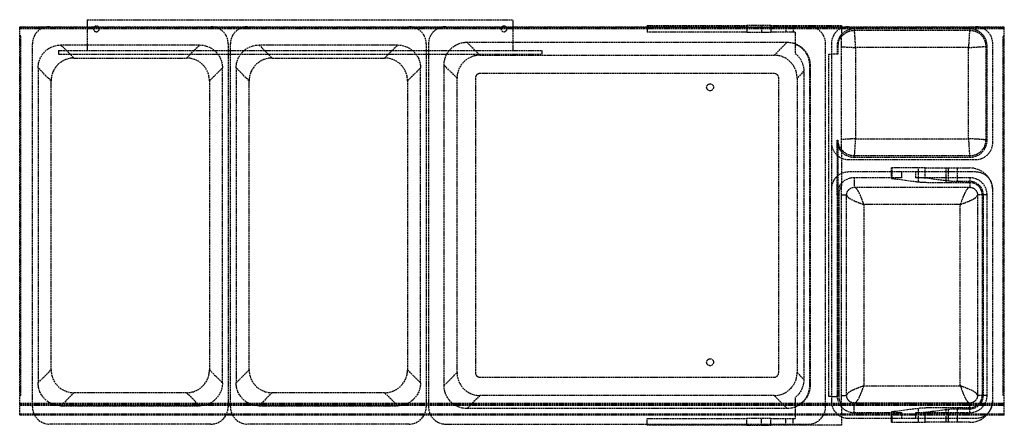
# Model space of a CAD drawing. Header units: millimetres. Extents: x -430 to 430, y 0 to 354.
import ezdxf

# ---------------------------------------------------------------- set-up
doc = ezdxf.new("R2010")
doc.units = ezdxf.units.MM
doc.header["$LTSCALE"] = 10
doc.linetypes.add('ALLCAD_Strich', pattern=[0.2, 0.15, -0.05])
doc.layers.add('BESCH_KONT_sich_schn_grun_2d', color=10, linetype='Continuous')

msp = doc.modelspace()

# ---------------------------------------------------------------- linework, layer by layer
at = {"layer": 'BESCH_KONT_sich_schn_grun_2d', "linetype": 'ALLCAD_Strich'}
for p, q in [((-371, 354), (-371, 347.92)), ((-371, 354), (1, 354)), ((1, 347.92), (1, 354)), ((-430, 347.92), (430, 347.92)), ((-430, 346.92), (-430, 347.92)), ((-430, 345.92), (-430, 346.92)), ((430, 346.92), (-430, 346.92)), ((430, 345.92), (-430, 345.92)), ((-430, 19.08), (-430, 345.92)), ((-371, 347.92), (-371, 327)), ((1, 327), (1, 347.92)), ((117.92, 349), (205.23, 349)), ((117.92, 349), (117.92, 347.92)), ((117.92, 347.92), (117.92, 343)), ((225.99, 349), (205.23, 349)), ((205.23, 349), (205.23, 347.92)), ((205.23, 347.92), (205.23, 343)), ((217.92, 349), (217.92, 343)), ((225.99, 349), (225.99, 347.92)), ((225.99, 349), (287.92, 349)), ((225.99, 347.92), (225.99, 343)), ((239.25, 349), (239.25, 343)), ((245.49, 349), (245.49, 343)), ((287.92, 349), (287.92, 347.92)), ((287.92, 347.92), (287.92, 340.06)), ((298.92, 345.92), (298.92, 344.73)), ((298.92, 344.73), (399.92, 344.73)), ((399.92, 345.92), (399.92, 344.73)), ((430, 346.92), (430, 347.92)), ((430, 345.92), (430, 346.92)), ((430, 19.08), (430, 345.92)), ((-429, 339.92), (-430, 339.92)), ((-429, 25.92), (-429, 339.92)), ((205.23, 343), (117.92, 343)), ((205.23, 343), (225.99, 343)), ((247.45, 343), (225.99, 343)), ((247.45, 343), (247.45, 332.52)), ((429, 339.92), (430, 339.92)), ((429, 25.92), (429, 339.92)), ((-430, 333.92), (-429, 333.92)), ((-418.92, 16.08), (-418.92, 332.92)), ((-396, 327), (26, 327)), ((-396, 327), (-396, 324)), ((-272.91, 331.92), (-393.93, 331.92)), ((-393.93, 331.92), (-382.58, 320.57)), ((-284.26, 320.57), (-272.91, 331.92)), ((-247.92, 332.92), (-247.92, 16.08)), ((-245.92, 16.08), (-245.92, 332.92)), ((-99.91, 331.92), (-220.93, 331.92)), ((-220.93, 331.92), (-209.58, 320.57)), ((-111.26, 320.57), (-99.91, 331.92)), ((-74.92, 332.92), (-74.92, 16.08)), ((-72.92, 332.92), (-72.92, 16.08)), ((-39.36, 334.35), (240.36, 334.35)), ((-39.36, 334.35), (-28.01, 323)), ((26, 327), (26, 324)), ((229.01, 323), (240.36, 334.35)), ((247.45, 332.52), (247.45, 324.63)), ((273.92, 16.08), (273.92, 332.92)), ((278.92, 332.92), (278.92, 246.92)), ((283.92, 330.92), (283.92, 324)), ((283.92, 330.92), (284.63, 330.92)), ((284.63, 330.92), (284.63, 324)), ((287.92, 249.38), (287.92, 330.46)), ((300.11, 329.73), (300.11, 250.11)), ((398.73, 329.73), (300.11, 329.73)), ((398.73, 250.11), (398.73, 329.73)), ((413.73, 330.92), (413.73, 248.92)), ((414.92, 330.92), (413.73, 330.92)), ((414.92, 248.92), (414.92, 330.92)), ((419.92, 246.92), (419.92, 332.92)), ((430, 333.92), (429, 333.92)), ((-396, 324), (26, 324)), ((-382.58, 320.57), (-284.26, 320.57)), ((-209.58, 320.57), (-111.26, 320.57)), ((-28.01, 323), (229.01, 323)), ((276.67, 324), (278.92, 324)), ((276.67, 25), (276.67, 324)), ((283.92, 324), (278.92, 324)), ((284.63, 324), (283.92, 324)), ((-413.92, 311.93), (-413.92, 37.07)), ((-402.57, 300.58), (-413.92, 311.93)), ((-252.92, 311.93), (-264.27, 300.58)), ((-252.92, 37.07), (-252.92, 311.93)), ((-240.92, 311.93), (-240.92, 37.07)), ((-229.57, 300.58), (-240.92, 311.93)), ((-79.92, 311.93), (-91.27, 300.58)), ((-79.92, 37.07), (-79.92, 311.93)), ((-59.35, 34.64), (-59.35, 314.36)), ((-48, 303.01), (-59.35, 314.36)), ((260.35, 314.36), (260.09, 314.1)), ((260.09, 34.9), (260.09, 314.1)), ((260.35, 314.36), (260.35, 34.64)), ((-48, 45.99), (-48, 303.01)), ((-32, 303.01), (-32, 45.99)), ((229.01, 307), (-28.01, 307)), ((233, 45.99), (233, 303.01)), ((254.91, 308.93), (249, 303.01)), ((249, 303.01), (249, 45.99)), ((254.91, 308.93), (254.91, 40.07)), ((-429, 298.5), (-430, 298.5)), ((-429, 293.5), (-430, 293.5)), ((-402.57, 48.42), (-402.57, 300.58)), ((-264.27, 300.58), (-264.27, 48.42)), ((-229.57, 48.42), (-229.57, 300.58)), ((-91.27, 300.58), (-91.27, 48.42)), ((430, 298.5), (429, 298.5)), ((430, 293.5), (429, 293.5)), ((300.11, 250.11), (398.73, 250.11)), ((278.92, 246.92), (278.92, 206.08)), ((283.92, 235.74), (283.92, 248.92)), ((283.92, 248.92), (284.63, 248.92)), ((284.63, 248.92), (284.63, 25)), ((414.92, 248.92), (413.73, 248.92)), ((283.92, 235.74), (283.92, 217.26)), ((287.92, 239.78), (287.92, 209.08)), ((298.92, 233.92), (298.92, 235.11)), ((399.92, 235.11), (298.92, 235.11)), ((298.92, 233.92), (399.92, 233.92)), ((399.92, 233.92), (399.92, 235.11)), ((293.92, 231.92), (404.92, 231.92)), ((360.89, 224.58), (331.4, 224.58)), ((331.4, 215.6), (331.4, 224.58)), ((331.91, 215.47), (331.91, 224.58)), ((354.96, 212.47), (354.96, 224.58)), ((360.89, 215.74), (360.89, 224.58)), ((360.89, 224.58), (381.35, 224.58)), ((379.1, 211.82), (379.1, 224.58)), ((381.35, 224.58), (389.08, 224.58)), ((381.35, 213.07), (381.35, 224.58)), ((389.08, 224.58), (399.92, 224.58)), ((389.08, 212.87), (389.08, 224.58)), ((283.92, 201.08), (283.92, 217.26)), ((404.92, 221.08), (293.92, 221.08)), ((340.06, 216.08), (298.92, 216.08)), ((298.92, 216.08), (298.92, 207.71)), ((331.91, 215.47), (354.96, 212.47)), ((340.06, 221.08), (340.06, 216.08)), ((352.74, 216.08), (352.74, 221.08)), ((399.92, 216.08), (352.74, 216.08)), ((381.35, 213.07), (360.89, 215.74)), ((399.92, 216.08), (399.92, 212.87)), ((298.92, 207.71), (399.92, 207.71)), ((379.1, 211.82), (399.92, 211.82)), ((399.92, 212.87), (389.08, 212.87)), ((399.92, 211.82), (399.92, 207.71)), ((278.92, 206.08), (278.92, 21.08)), ((283.92, 201.08), (285.34, 201.08)), ((283.92, 201.08), (283.92, 26.08)), ((285.34, 201.08), (285.34, 26.08)), ((287.92, 201.08), (292.29, 201.08)), ((287.92, 26.08), (287.92, 201.08)), ((292.29, 26.08), (292.29, 201.08)), ((406.56, 201.08), (406.56, 26.08)), ((410.66, 201.08), (406.56, 201.08)), ((410.66, 201.08), (410.66, 26.08)), ((414.92, 201.08), (411.71, 201.08)), ((411.71, 26.08), (411.71, 201.08)), ((414.92, 26.08), (414.92, 201.08)), ((419.92, 21.08), (419.92, 206.08)), ((391.57, 192.72), (307.28, 192.72)), ((307.28, 192.72), (307.28, 34.43)), ((391.57, 34.43), (391.57, 192.72)), ((-429, 58.5), (-430, 58.5)), ((-429, 53.5), (-430, 53.5)), ((430, 58.5), (429, 58.5)), ((430, 53.5), (429, 53.5)), ((-413.92, 37.07), (-402.57, 48.42)), ((-264.27, 48.42), (-252.92, 37.07)), ((-240.92, 37.07), (-229.57, 48.42)), ((-91.27, 48.42), (-79.92, 37.07)), ((-59.35, 34.64), (-48, 45.99)), ((249, 45.99), (254.91, 40.07)), ((-28.01, 42), (229.01, 42)), ((260.09, 34.9), (260.35, 34.64)), ((307.28, 34.43), (391.57, 34.43)), ((-430, 31.92), (-429, 31.92)), ((-430, 25.92), (-429, 25.92)), ((-382.58, 28.43), (-393.93, 17.08)), ((-284.26, 28.43), (-382.58, 28.43)), ((-272.91, 17.08), (-284.26, 28.43)), ((-209.58, 28.43), (-220.93, 17.08)), ((-111.26, 28.43), (-209.58, 28.43)), ((-99.91, 17.08), (-111.26, 28.43)), ((-28.01, 26), (-39.36, 14.65)), ((229.01, 26), (-28.01, 26)), ((240.36, 14.65), (229.01, 26)), ((283.92, 25), (283.92, 26.08)), ((283.92, 26.08), (285.34, 26.08)), ((287.92, 26.08), (292.29, 26.08)), ((410.66, 26.08), (406.56, 26.08)), ((414.92, 26.08), (411.71, 26.08)), ((430, 31.92), (429, 31.92)), ((430, 25.92), (429, 25.92)), ((430, 19.08), (-430, 19.08)), ((-430, 18.21), (-430, 19.08)), ((430, 18.21), (-430, 18.21)), ((-430, 9.79), (-430, 18.21)), ((430, 17.34), (-430, 17.34)), ((247.45, 24.37), (247.45, 16.48)), ((278.92, 25), (276.67, 25)), ((278.92, 25), (283.92, 25)), ((284.63, 25), (283.92, 25)), ((287.92, 18.08), (287.92, 7.33)), ((298.92, 11.08), (298.92, 19.44)), ((399.92, 19.44), (298.92, 19.44)), ((399.92, 15.34), (399.92, 19.44)), ((430, 18.21), (430, 19.08)), ((430, 9.79), (430, 18.21)), ((430, 9.79), (-430, 9.79)), ((-430, 8.92), (-430, 9.79)), ((430, 8.92), (-430, 8.92)), ((-393.93, 17.08), (-272.91, 17.08)), ((-220.93, 17.08), (-99.91, 17.08)), ((240.36, 14.65), (-39.36, 14.65)), ((247.45, 16.48), (247.45, 6)), ((298.92, 11.08), (340.06, 11.08)), ((331.4, 6.08), (331.4, 11.55)), ((354.96, 14.69), (331.91, 11.69)), ((331.91, 2.58), (331.91, 11.69)), ((340.06, 11.08), (340.06, 6.08)), ((352.74, 6.08), (352.74, 11.08)), ((352.74, 11.08), (399.92, 11.08)), ((354.96, 2.58), (354.96, 14.69)), ((360.89, 11.42), (381.35, 14.08)), ((360.89, 6.08), (360.89, 11.42)), ((399.92, 15.34), (379.1, 15.34)), ((379.1, 2.58), (379.1, 15.34)), ((381.35, 6.08), (381.35, 14.08)), ((389.08, 14.29), (399.92, 14.29)), ((389.08, 6.08), (389.08, 14.29)), ((399.92, 11.08), (399.92, 14.29)), ((430, 8.92), (430, 9.79)), ((-262.92, 1.08), (-403.92, 1.08)), ((-89.92, 1.08), (-230.92, 1.08)), ((-57.92, 1.08), (258.92, 1.08)), ((117.92, 6), (205.23, 6)), ((117.92, 1.08), (117.92, 6)), ((117.92, 0), (117.92, 1.08)), ((205.23, 0), (117.92, 0)), ((167.91, 0), (167.91, -0.01)), ((167.91, 0), (167.91, -0.01)), ((167.91, 0), (167.91, -0.01)), ((167.91, 0), (167.91, -0.01)), ((167.91, 0), (167.91, -0.01)), ((167.91, 0), (167.91, -0.01)), ((167.92, 0), (167.92, -0.01)), ((167.92, 0), (167.92, -0.01)), ((167.92, 0), (167.92, -0.01)), ((167.92, 0), (167.92, -0.01)), ((167.92, 0), (167.92, -0.01)), ((167.92, 0), (167.92, -0.01)), ((167.92, -0.01), (167.92, 0)), ((167.92, 0), (167.92, -0.01)), ((167.92, 0), (167.92, -0.01)), ((167.92, 0), (167.92, -0.01)), ((167.93, 0), (167.93, -0.01)), ((167.93, 0), (167.93, -0.01)), ((167.93, 0), (167.93, -0.01)), ((167.93, 0), (167.93, -0.01)), ((167.93, 0), (167.93, -0.01)), ((167.93, 0), (167.93, -0.01)), ((167.93, 0), (167.93, -0.01)), ((205.23, 1.08), (205.23, 6)), ((225.99, 6), (205.23, 6)), ((205.23, 0), (205.23, 1.08)), ((217.92, 0), (217.92, 6)), ((225.99, 1.08), (225.99, 6)), ((225.99, 6), (247.45, 6)), ((225.99, 0), (225.99, 1.08)), ((239.25, 0), (239.25, 6)), ((245.49, 0), (245.49, 6)), ((287.92, 7.33), (287.92, 0)), ((293.92, 6.08), (404.92, 6.08)), ((331.4, 2.58), (331.4, 6.08)), ((331.4, 2.58), (360.89, 2.58)), ((360.89, 2.58), (360.89, 6.08)), ((381.35, 2.58), (360.89, 2.58)), ((381.35, 2.58), (381.35, 6.08)), ((389.08, 2.58), (381.35, 2.58)), ((389.08, 2.58), (389.08, 6.08)), ((399.92, 2.58), (389.08, 2.58)), ((167.91, -0.01), (167.91, -0.01)), ((167.91, -0.01), (167.91, -0.01)), ((167.91, -0.01), (167.92, -0.01)), ((167.93, -0.01), (167.92, -0.01)), ((167.92, -0.01), (167.92, -0.01)), ((167.92, -0.01), (167.92, -0.01)), ((167.93, -0.01), (167.93, -0.01)), ((167.93, -0.01), (167.93, -0.01)), ((205.23, 0), (225.99, 0)), ((287.92, 0), (225.99, 0))]:
    msp.add_line(p, q, dxfattribs=at)
for centre in [(173, 295), (173, 55)]:
    msp.add_circle(centre, 3, dxfattribs=at)
for centre, radius, start, end in [((-403.92, 332.92), 15, 90, 180), ((-363, 346), 2.5, 129.80086, 0), ((-363, 346), 2.5, 50.19914, 129.80086), ((-363, 346), 2.5, 360, 50.19914), ((-262.92, 332.92), 15, 0, 90), ((-230.92, 332.92), 15, 90, 180), ((-89.92, 332.92), 15, 0, 90), ((-57.92, 332.92), 15, 90, 180), ((-7, 346), 2.5, 129.80086, 0), ((-7, 346), 2.5, 50.19914, 129.80086), ((-7, 346), 2.5, 360, 50.19914), ((258.92, 332.92), 15, 0, 90), ((293.92, 332.92), 15, 90, 180), ((298.92, 330.92), 15, 90, 180), ((399.92, 330.92), 15, 0, 90), ((404.92, 332.92), 15, 0, 90), ((293.92, 246.92), 15, 180, 270), ((298.92, 248.92), 15, 180, 270), ((399.92, 248.92), 15, 270, 0), ((404.92, 246.92), 15, 270, 0), ((399.92, 204.58), 20, 0, 90), ((293.92, 206.08), 15, 90, 180), ((298.92, 201.08), 15, 90, 180), ((399.92, 201.08), 15, 0, 90), ((404.92, 206.08), 15, 0, 90), ((399.92, 201.08), 11.79, 0, 90), ((399.92, 201.08), 10.74, 0, 90), ((298.92, 26.08), 15, 180, 270), ((399.92, 26.08), 15, 270, 0), ((399.92, 26.08), 11.79, 270, 0), ((399.92, 26.08), 10.74, 270, 360), ((293.92, 21.08), 15, 180, 234.15218), ((404.92, 21.08), 15, 305.84782, 0), ((399.92, 22.58), 20, 316.92685, 0), ((-403.92, 16.08), 15, 180, 208.50543), ((-403.92, 16.08), 15, 208.50543, 270), ((-262.92, 16.08), 15, 270, 331.49457), ((-262.92, 16.08), 15, 331.49457, 0), ((-230.92, 16.08), 15, 180, 208.50543), ((-230.92, 16.08), 15, 208.50543, 270), ((-89.92, 16.08), 15, 270, 331.49457), ((-89.92, 16.08), 15, 331.49457, 0), ((-57.92, 16.08), 15, 180, 208.50543), ((-57.92, 16.08), 15, 208.50543, 270), ((258.92, 16.08), 15, 270, 331.49457), ((258.92, 16.08), 15, 331.49457, 0), ((293.92, 21.08), 15, 234.15218, 270), ((399.92, 22.58), 20, 270, 316.92685), ((404.92, 21.08), 15, 270, 305.84782)]:
    msp.add_arc(centre, radius, start, end, dxfattribs=at)
for centre, major_axis, ratio, start_param, end_param in [((298.99, 330.92), (-14.35, 0), 0.999989, -0.690327, 0), ((239.89, 313.89), (18.44, 8.36), 0.985921, -0.420274, 0.766653), ((-382.56, 300.56), (14.16, -14.16), 0.998783, 2.356803, 3.926382), ((-284.28, 300.56), (-14.16, -14.16), 0.998783, -3.926382, -2.356803), ((-209.56, 300.56), (14.16, -14.16), 0.998783, 2.356803, 3.926382), ((-111.28, 300.56), (-14.16, -14.16), 0.998783, -3.926382, -2.356803), ((-27.99, 302.99), (14.16, -14.16), 0.998783, 2.356803, 3.926382), ((228.99, 302.99), (-14.16, -14.16), 0.998783, -3.926382, -2.356803), ((298.99, 248.92), (-14.35, 0), 0.999989, 0, 0.690327), ((346.4, 215.6), (15, 0), 0.034921, -4.27589, -2.879793), ((346.4, 215.6), (15, 0), 0.034921, 0.261799, 1.134297), ((299.05, 201.08), (-13.71, 0), 0.999956, -0.623484, 0), ((379.1, 212.69), (25, 0), 0.034921, -2.879793, -1.570796), ((-382.56, 48.44), (14.16, 14.16), 0.998783, 2.356803, 3.926382), ((-284.28, 48.44), (-14.16, 14.16), 0.998783, -3.926382, -2.356803), ((-209.56, 48.44), (14.16, 14.16), 0.998783, -3.926382, -2.356803), ((-111.28, 48.44), (-14.16, 14.16), 0.998783, 2.356803, 3.926382), ((-27.99, 46.01), (14.16, 14.16), 0.998783, 2.356803, 3.926382), ((228.99, 46.01), (-14.16, 14.16), 0.998783, -3.926382, -2.356803), ((239.89, 35.11), (18.44, -8.36), 0.985921, -0.766653, 0.420274), ((299.05, 26.08), (-13.71, 0), 0.999956, 0, 0.623484), ((346.4, 11.55), (-15, 0), 0.034921, -0.261799, 1.134297), ((346.4, 11.55), (-15, 0), 0.034921, -4.27589, -3.403392), ((379.1, 14.47), (-25, 0), 0.034921, -1.570796, -0.261799)]:
    msp.add_ellipse(centre, major_axis=major_axis, ratio=ratio, start_param=start_param, end_param=end_param, dxfattribs=at)
at = {"layer": 'BESCH_KONT_sich_schn_grun_2d', "linetype": 'ALLCAD_Strich', "extrusion": (0, 0, -1)}
for centre, major_axis, ratio, start_param, end_param in [((-393.91, 311.91), (14.16, -14.16), 0.998783, -3.926382, -2.356803), ((-272.93, 311.91), (-14.16, -14.16), 0.998783, 2.356803, 3.926382), ((-220.91, 311.91), (14.16, -14.16), 0.998783, -3.926382, -2.356803), ((-99.93, 311.91), (-14.16, -14.16), 0.998783, 2.356803, 3.926382), ((-39.34, 314.34), (14.16, -14.16), 0.998783, -3.926382, -2.356803), ((240.34, 314.34), (-14.16, -14.16), 0.998783, -3.926382, -2.356803), ((235.09, 309.09), (6.98, -18.79), 0.98774, -2.10846, -1.211153), ((389.08, 213.15), (8, 0), 0.034921, -4.712389, -3.403392), ((-393.91, 37.09), (14.16, 14.16), 0.998783, 2.356803, 3.926382), ((-272.93, 37.09), (-14.16, 14.16), 0.998783, 2.356803, 3.926382), ((-220.91, 37.09), (14.16, 14.16), 0.998783, 2.356803, 3.926382), ((-99.93, 37.09), (-14.16, 14.16), 0.998783, -3.926382, -2.356803), ((-39.34, 34.66), (14.16, 14.16), 0.998783, -3.926382, -2.356803), ((240.34, 34.66), (-14.16, 14.16), 0.998783, 2.356803, 3.926382), ((235.09, 39.91), (-6.98, -18.79), 0.98774, -1.93044, -1.033132), ((389.08, 14.01), (-8, 0), 0.034921, 0.261799, 1.570796)]:
    msp.add_ellipse(centre, major_axis=major_axis, ratio=ratio, start_param=start_param, end_param=end_param, dxfattribs=at)
at = {"layer": 'BESCH_KONT_sich_schn_grun_2d', "linetype": 'ALLCAD_Strich'}
for points, knots in [([(287.92, 339.27), (287.99, 339.36), (289.32, 341.07), (291.69, 342.96), (295.56, 344.44), (297.63, 344.73), (298.92, 344.73)], [-0.5867527, -0.5867527, -0.5867527, -0.5867527, -0.5714286, -0.2857143, -0.1785714, 0, 0, 0, 0]), ([(300.11, 329.73), (300.01, 331.67), (299.91, 333.61), (299.71, 337.21), (299.61, 338.86), (299.42, 341.63), (299.32, 342.75), (299.12, 344.28), (299.02, 344.7), (298.92, 344.73)], [0, 0, 0, 0, 0.388841, 0.388841, 0.777682, 0.777682, 1.166524, 1.166524, 1.555365, 1.555365, 1.555365, 1.555365]), ([(399.92, 344.73), (399.82, 344.7), (399.72, 344.28), (399.52, 342.75), (399.43, 341.63), (399.23, 338.86), (399.13, 337.21), (398.93, 333.61), (398.83, 331.67), (398.73, 329.73)], [0, 0, 0, 0, 0.388841, 0.388841, 0.777682, 0.777682, 1.166524, 1.166524, 1.555365, 1.555365, 1.555365, 1.555365]), ([(399.92, 344.73), (400.18, 344.73), (401.21, 344.7), (404.29, 344.27), (408.82, 342.09), (411.82, 338.32), (412.82, 335.88), (413, 335.35)], [-1, -1, -1, -1, -0.9642857, -0.8571429, -0.5714286, -0.2857143, -0.2078142, -0.2078142, -0.2078142, -0.2078142]), ([(287.92, 330.46), (287.92, 331.08), (287.92, 331.71), (287.92, 332.97), (287.92, 333.6), (287.92, 335.17), (287.92, 336.09), (287.92, 337.6), (287.92, 338.22), (287.92, 339.02), (287.92, 339.24), (287.92, 339.27)], [-1.341512, -1.341512, -1.341512, -1.341512, -1.151923, -1.151923, -0.950064, -0.950064, -0.614021, -0.614021, -0.286832, -0.286832, 0, 0, 0, 0]), ([(287.92, 330.46), (288.42, 330.41), (288.98, 330.37), (290.98, 330.23), (292.63, 330.13), (296.23, 329.93), (298.17, 329.83), (300.11, 329.73)], [0.6055046, 0.6055046, 0.6055046, 0.6055046, 0.7776825, 0.7776825, 1.1665237, 1.1665237, 1.555365, 1.555365, 1.555365, 1.555365]), ([(398.73, 329.73), (400.67, 329.83), (402.61, 329.93), (406.21, 330.13), (407.86, 330.23), (410.63, 330.42), (411.75, 330.52), (412.7, 330.65), (412.86, 330.67), (413, 330.69)], [0, 0, 0, 0, 0.388841, 0.388841, 0.777682, 0.777682, 1.166524, 1.166524, 1.258776, 1.258776, 1.258776, 1.258776]), ([(413, 335.35), (413.07, 335.15), (413.52, 333.71), (413.73, 332.21), (413.73, 330.92)], [-0.2078142, -0.2078142, -0.2078142, -0.2078142, -0.1785714, 0, 0, 0, 0]), ([(-28.01, 307), (-28.19, 307), (-28.54, 306.98), (-28.97, 306.89), (-29.38, 306.77), (-29.7, 306.63), (-30.09, 306.43), (-30.38, 306.23), (-30.71, 305.96), (-30.96, 305.71), (-31.23, 305.38), (-31.43, 305.09), (-31.63, 304.7), (-31.77, 304.38), (-31.89, 303.96), (-31.98, 303.54), (-32, 303.19), (-32, 303.01)], [2.356803, 2.356803, 2.356803, 2.356803, 2.487602, 2.6184, 2.683799, 2.814597, 2.879996, 3.010794, 3.076194, 3.206992, 3.272391, 3.403189, 3.468588, 3.599386, 3.664785, 3.795584, 3.926382, 3.926382, 3.926382, 3.926382]), ([(233, 303.01), (233, 303.19), (232.98, 303.54), (232.89, 303.96), (232.77, 304.38), (232.63, 304.7), (232.43, 305.09), (232.23, 305.38), (231.96, 305.71), (231.71, 305.96), (231.38, 306.23), (231.09, 306.43), (230.7, 306.63), (230.38, 306.77), (229.97, 306.89), (229.54, 306.98), (229.19, 307), (229.01, 307)], [2.356803, 2.356803, 2.356803, 2.356803, 2.487602, 2.6184, 2.683799, 2.814597, 2.879996, 3.010794, 3.076194, 3.206992, 3.272391, 3.403189, 3.468588, 3.599386, 3.664785, 3.795584, 3.926382, 3.926382, 3.926382, 3.926382]), ([(300.11, 250.11), (298.17, 250.01), (296.23, 249.91), (292.63, 249.71), (290.98, 249.61), (288.98, 249.47), (288.42, 249.43), (287.92, 249.38)], [0, 0, 0, 0, 0.3888412, 0.3888412, 0.7776825, 0.7776825, 0.9498604, 0.9498604, 0.9498604, 0.9498604]), ([(298.92, 235.11), (299.02, 235.15), (299.12, 235.56), (299.32, 237.09), (299.42, 238.21), (299.61, 240.98), (299.71, 242.63), (299.91, 246.23), (300.01, 248.17), (300.11, 250.11)], [0, 0, 0, 0, 0.388841, 0.388841, 0.777682, 0.777682, 1.166524, 1.166524, 1.555365, 1.555365, 1.555365, 1.555365]), ([(413, 249.15), (412.86, 249.17), (412.7, 249.19), (411.75, 249.32), (410.63, 249.42), (407.86, 249.61), (406.21, 249.71), (402.61, 249.91), (400.67, 250.01), (398.73, 250.11)], [0.296589, 0.296589, 0.296589, 0.296589, 0.388841, 0.388841, 0.777682, 0.777682, 1.166524, 1.166524, 1.555365, 1.555365, 1.555365, 1.555365]), ([(398.73, 250.11), (398.83, 248.17), (398.93, 246.23), (399.13, 242.63), (399.23, 240.98), (399.43, 238.21), (399.52, 237.09), (399.72, 235.56), (399.82, 235.15), (399.92, 235.11)], [0, 0, 0, 0, 0.388841, 0.388841, 0.777682, 0.777682, 1.166524, 1.166524, 1.555365, 1.555365, 1.555365, 1.555365]), ([(287.92, 240.57), (287.92, 240.59), (287.92, 240.68), (287.92, 241), (287.92, 241.24), (287.92, 242.11), (287.92, 242.88), (287.92, 244.61), (287.92, 245.58), (287.92, 247.57), (287.92, 248.51), (287.92, 249.38)], [-1.146737, -1.146737, -1.146737, -1.146737, -0.997536, -0.997536, -0.838585, -0.838585, -0.54058, -0.54058, -0.261998, -0.261998, 0, 0, 0, 0]), ([(413, 244.49), (412.49, 242.98), (410.71, 239.72), (407.15, 236.88), (403.28, 235.41), (401.21, 235.11), (399.92, 235.11)], [-0.7922216, -0.7922216, -0.7922216, -0.7922216, -0.5714286, -0.2857143, -0.1785714, 0, 0, 0, 0]), ([(413.73, 248.92), (413.73, 248.66), (413.7, 247.63), (413.49, 246.14), (413.15, 244.94), (413, 244.49)], [-1, -1, -1, -1, -0.9642857, -0.8571429, -0.7922216, -0.7922216, -0.7922216, -0.7922216]), ([(298.92, 235.11), (298.66, 235.11), (297.63, 235.14), (294.55, 235.57), (290.87, 237.35), (288.61, 239.66), (287.92, 240.57)], [-1, -1, -1, -1, -0.9642857, -0.8571429, -0.5714286, -0.413237, -0.413237, -0.413237, -0.413237]), ([(292.29, 201.08), (292.29, 201.33), (292.31, 201.82), (292.48, 202.8), (292.89, 203.98), (293.95, 205.68), (295.55, 206.94), (297.43, 207.6), (298.42, 207.71), (298.92, 207.71)], [-1, -1, -1, -1, -0.928571, -0.857143, -0.714286, -0.571429, -0.285714, -0.142857, 0, 0, 0, 0]), ([(307.28, 192.72), (306.58, 194.64), (305.88, 196.56), (304.49, 200.12), (303.79, 201.76), (302.4, 204.52), (301.71, 205.65), (300.31, 207.21), (299.62, 207.65), (298.92, 207.71)], [0, 0, 0, 0, 0.408444, 0.408444, 0.816888, 0.816888, 1.225331, 1.225331, 1.633775, 1.633775, 1.633775, 1.633775]), ([(399.92, 207.71), (399.22, 207.65), (398.53, 207.21), (397.14, 205.65), (396.44, 204.52), (395.05, 201.76), (394.35, 200.12), (392.96, 196.56), (392.26, 194.64), (391.57, 192.72)], [0, 0, 0, 0, 0.408444, 0.408444, 0.816888, 0.816888, 1.225331, 1.225331, 1.633775, 1.633775, 1.633775, 1.633775]), ([(399.92, 207.71), (400.17, 207.71), (400.67, 207.69), (401.65, 207.52), (402.82, 207.11), (404.52, 206.05), (405.79, 204.45), (406.44, 202.57), (406.56, 201.58), (406.56, 201.08)], [-1, -1, -1, -1, -0.928571, -0.857143, -0.714286, -0.571429, -0.285714, -0.142857, 0, 0, 0, 0]), ([(292.29, 201.08), (292.35, 200.38), (292.79, 199.69), (294.35, 198.29), (295.47, 197.6), (298.24, 196.21), (299.88, 195.51), (303.44, 194.12), (305.36, 193.42), (307.28, 192.72)], [0, 0, 0, 0, 0.408444, 0.408444, 0.816888, 0.816888, 1.225331, 1.225331, 1.633775, 1.633775, 1.633775, 1.633775]), ([(391.57, 192.72), (393.49, 193.42), (395.4, 194.12), (398.96, 195.51), (400.6, 196.21), (403.37, 197.6), (404.49, 198.29), (406.05, 199.69), (406.49, 200.38), (406.56, 201.08)], [0, 0, 0, 0, 0.408444, 0.408444, 0.816888, 0.816888, 1.225331, 1.225331, 1.633775, 1.633775, 1.633775, 1.633775]), ([(-32, 45.99), (-32, 45.81), (-31.98, 45.46), (-31.89, 45.03), (-31.77, 44.62), (-31.63, 44.3), (-31.43, 43.91), (-31.23, 43.62), (-30.96, 43.29), (-30.71, 43.04), (-30.38, 42.77), (-30.09, 42.57), (-29.7, 42.37), (-29.38, 42.23), (-28.97, 42.11), (-28.54, 42.02), (-28.19, 42), (-28.01, 42)], [2.356803, 2.356803, 2.356803, 2.356803, 2.487602, 2.6184, 2.683799, 2.814597, 2.879996, 3.010794, 3.076194, 3.206992, 3.272391, 3.403189, 3.468588, 3.599386, 3.664785, 3.795584, 3.926382, 3.926382, 3.926382, 3.926382]), ([(229.01, 42), (229.19, 42), (229.54, 42.02), (229.97, 42.11), (230.38, 42.23), (230.7, 42.37), (231.09, 42.57), (231.38, 42.77), (231.71, 43.04), (231.96, 43.29), (232.23, 43.62), (232.43, 43.91), (232.63, 44.3), (232.77, 44.62), (232.89, 45.03), (232.98, 45.46), (233, 45.81), (233, 45.99)], [2.356803, 2.356803, 2.356803, 2.356803, 2.487602, 2.6184, 2.683799, 2.814597, 2.879996, 3.010794, 3.076194, 3.206992, 3.272391, 3.403189, 3.468588, 3.599386, 3.664785, 3.795584, 3.926382, 3.926382, 3.926382, 3.926382]), ([(307.28, 34.43), (305.36, 33.74), (303.44, 33.04), (299.88, 31.65), (298.24, 30.95), (295.47, 29.56), (294.35, 28.86), (292.79, 27.47), (292.35, 26.78), (292.29, 26.08)], [0, 0, 0, 0, 0.408444, 0.408444, 0.816888, 0.816888, 1.225331, 1.225331, 1.633775, 1.633775, 1.633775, 1.633775]), ([(298.92, 19.44), (299.62, 19.51), (300.31, 19.95), (301.71, 21.51), (302.4, 22.63), (303.79, 25.4), (304.49, 27.04), (305.88, 30.6), (306.58, 32.51), (307.28, 34.43)], [0, 0, 0, 0, 0.408444, 0.408444, 0.816888, 0.816888, 1.225331, 1.225331, 1.633775, 1.633775, 1.633775, 1.633775]), ([(391.57, 34.43), (392.26, 32.51), (392.96, 30.6), (394.35, 27.04), (395.05, 25.4), (396.44, 22.63), (397.14, 21.51), (398.53, 19.95), (399.22, 19.51), (399.92, 19.44)], [0, 0, 0, 0, 0.408444, 0.408444, 0.816888, 0.816888, 1.225331, 1.225331, 1.633775, 1.633775, 1.633775, 1.633775]), ([(406.56, 26.08), (406.49, 26.78), (406.05, 27.47), (404.49, 28.86), (403.37, 29.56), (400.6, 30.95), (398.96, 31.65), (395.4, 33.04), (393.49, 33.74), (391.57, 34.43)], [0, 0, 0, 0, 0.408444, 0.408444, 0.816888, 0.816888, 1.225331, 1.225331, 1.633775, 1.633775, 1.633775, 1.633775]), ([(298.92, 19.44), (298.67, 19.44), (298.18, 19.47), (297.2, 19.64), (296.02, 20.05), (294.32, 21.11), (293.06, 22.7), (292.4, 24.59), (292.29, 25.58), (292.29, 26.08)], [-1, -1, -1, -1, -0.928571, -0.857143, -0.714286, -0.571429, -0.285714, -0.142857, 0, 0, 0, 0]), ([(406.56, 26.08), (406.56, 25.83), (406.53, 25.33), (406.36, 24.35), (405.95, 23.18), (404.89, 21.48), (403.3, 20.21), (401.41, 19.56), (400.42, 19.44), (399.92, 19.44)], [-1, -1, -1, -1, -0.928571, -0.857143, -0.714286, -0.571429, -0.285714, -0.142857, 0, 0, 0, 0])]:
    msp.add_open_spline(points, degree=3, knots=knots, dxfattribs=at)
for points, weights in [([(287.92, 339.27), (287.92, 339.66), (287.92, 340.06)], [1.00000025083, 1.00039826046, 1]), ([(287.92, 239.78), (287.92, 240.18), (287.92, 240.57)], [1, 1.00039826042, 1.00000025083]), ([(287.92, 201.08), (287.92, 204.66), (287.92, 209.08)], [1.11832587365, 1.11832587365, 1]), ([(287.92, 18.08), (287.92, 22.5), (287.92, 26.08)], [1, 1.11832587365, 1.11832587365])]:
    msp.add_rational_spline(points, weights, degree=2, dxfattribs=at)
for points in [[(413, 330.69), (413.46, 330.77), (413.7, 330.84), (413.73, 330.92)], [(413.73, 248.92), (413.7, 249), (413.46, 249.07), (413, 249.15)]]:
    msp.add_open_spline(points, degree=3, dxfattribs=at)

doc.saveas('drawing.dxf')
